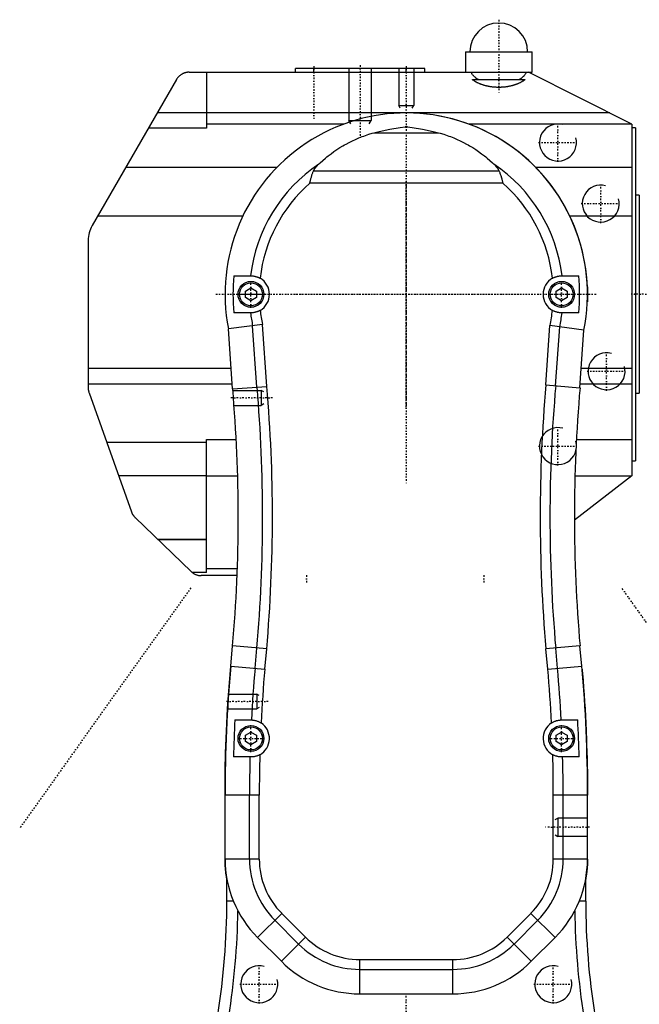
# Model space of a CAD drawing. Extents: x -202 to 415, y -1 to 644.
# Tile 2 of 3: x -5 to 163, y 378 to 644. Entities that reach past the tile are written whole.
import ezdxf

# ---------------------------------------------------------------- set-up
doc = ezdxf.new("R2010")
doc.units = 0
doc.linetypes.add('CENTER', pattern=[1.5, 0.45, -0.5, 0.05, -0.5])
for name, color, linetype in [('AM_0', 7, 'CONTINUOUS'), ('AM_10', 7, 'CONTINUOUS'), ('AM_7', 7, 'CENTER')]:
    doc.layers.add(name, color=color, linetype=linetype)

msp = doc.modelspace()

# ---------------------------------------------------------------- linework, layer by layer
at = {"layer": 'AM_0', "color": 7, "linetype": 'CONTINUOUS'}
for p, q in [((116, 635.5), (116, 630)), ((116, 635.5), (134, 635.5)), ((134, 630), (134, 635.5)), ((70, 630), (70, 631)), ((105, 631), (70, 631)), ((75, 630), (75, 631)), ((100, 630), (100, 631)), ((105, 630), (105, 631)), ((37.85, 628), (15.07, 588.56)), ((41.31, 630), (134, 630)), ((46, 630), (46, 614.9)), ((117.89, 628), (132.11, 628)), ((161, 616), (133, 630)), ((155, 619), (32.65, 619)), ((46, 614.9), (30.28, 614.9)), ((83.08, 615.99), (46, 615.99)), ((99.71, 615.21), (100.29, 615.21)), ((161, 615.99), (116.92, 615.99)), ((161, 616), (161, 521)), ((162, 614.96), (161, 614.96)), ((162, 614.96), (162, 525)), ((91.26, 613.63), (108.74, 613.63)), ((64.97, 604.26), (24.14, 604.26)), ((161, 604.26), (135.03, 604.26)), ((74.95, 603.4), (125.05, 603.4)), ((126.08, 600), (73.92, 600)), ((163, 596.75), (162, 596.75)), ((163, 596.75), (163, 543.25)), ((55.8, 591.16), (16.58, 591.16)), ((161, 591.16), (144.2, 591.16)), ((14, 584.56), (14, 544.71)), ((53.39, 575), (58, 575)), ((142, 575), (146.61, 575)), ((56.51, 570.86), (58, 571.72)), ((56.51, 569.14), (56.51, 570.86)), ((58, 571.72), (59.49, 570.86)), ((59.49, 570.86), (59.49, 569.14)), ((140.51, 570.86), (142, 571.72)), ((140.51, 569.14), (140.51, 570.86)), ((142, 571.72), (143.49, 570.86)), ((143.49, 570.86), (143.49, 569.14)), ((58, 568.28), (56.51, 569.14)), ((59.49, 569.14), (58, 568.28)), ((142, 568.28), (140.51, 569.14)), ((143.49, 569.14), (142, 568.28)), ((58, 565), (53.39, 565)), ((146.61, 565), (142, 565)), ((61.09, 561.88), (51.9, 560.64)), ((59.62, 544.91), (58.46, 561.51)), ((62.26, 545.1), (61.09, 561.88)), ((137.73, 545.55), (138.85, 561.6)), ((148.03, 560.32), (138.85, 561.6)), ((53.03, 544.45), (51.9, 560.64)), ((140.37, 545.32), (141.48, 561.22)), ((146.95, 544.74), (148.03, 560.32)), ((52.65, 550), (14, 550)), ((161, 550), (147.31, 550)), ((52.95, 545.72), (14, 545.72)), ((137.73, 545.55), (146.96, 544.74)), ((161, 545.72), (147.01, 545.72)), ((14.23, 543.37), (25.68, 511.24)), ((53.03, 544.45), (62.29, 545.1)), ((162, 543.25), (163, 543.25)), ((46, 530), (19, 530)), ((46, 494.86), (46, 530.76)), ((46, 530.76), (54.02, 530.76)), ((145.98, 530.76), (161, 530.76)), ((161, 525), (162, 525)), ((46, 521), (22.21, 521)), ((46, 520.97), (54.41, 520.97)), ((161, 521), (145.44, 509)), ((145.59, 520.97), (160.97, 520.97)), ((41.81, 495.12), (26.68, 509.71)), ((46, 503.75), (32.86, 503.75)), ((32.88, 503.73), (46, 503.73)), ((46, 494.86), (42.1, 494.86)), ((54.31, 495.8), (46, 495.8)), ((54.25, 494), (44.58, 494)), ((52.56, 469.54), (53.04, 475.02)), ((62.25, 474.21), (53.04, 475.02)), ((59.13, 468.96), (59.61, 474.44)), ((61.77, 468.73), (62.25, 474.21)), ((146.96, 475.02), (137.75, 474.21)), ((138.23, 468.73), (137.75, 474.21)), ((140.87, 468.96), (140.39, 474.44)), ((147.44, 469.54), (146.96, 475.02)), ((51.92, 461.71), (52.52, 469.54)), ((52.52, 469.54), (61.77, 468.73)), ((138.23, 468.73), (147.48, 469.54)), ((147.55, 468.71), (147.57, 468.43)), ((51.69, 458.09), (51.92, 461.68)), ((53.65, 455), (58.13, 455)), ((141.87, 455), (146.35, 455)), ((56.51, 450.86), (58, 451.72)), ((56.51, 449.14), (56.51, 450.86)), ((58, 451.72), (59.49, 450.86)), ((59.49, 450.86), (59.49, 449.14)), ((140.51, 450.86), (142, 451.72)), ((140.51, 449.14), (140.51, 450.86)), ((142, 451.72), (143.49, 450.86)), ((143.49, 450.86), (143.49, 449.14)), ((58, 448.28), (56.51, 449.14)), ((59.49, 449.14), (58, 448.28)), ((142, 448.28), (140.51, 449.14)), ((143.49, 449.14), (142, 448.28)), ((58, 445), (53.26, 445)), ((146.74, 445), (142, 445)), ((51, 417.43), (51, 434.68)), ((60.25, 434.68), (51, 434.68)), ((57.6, 417.43), (57.6, 434.68)), ((60.25, 417.43), (60.25, 434.68)), ((149, 434.68), (139.75, 434.68)), ((139.75, 417.43), (139.75, 434.68)), ((142.4, 417.43), (142.4, 434.68)), ((149, 417.43), (149, 434.68)), ((60.25, 417.43), (51, 417.43)), ((149, 417.43), (139.75, 417.43)), ((51.5, 406.06), (51.5, 412)), ((148.5, 406.06), (148.5, 412)), ((53.24, 406.06), (51.5, 406.06)), ((148.5, 406.06), (146.76, 406.06)), ((66.33, 402.75), (59.79, 396.21)), ((72.76, 396.33), (66.33, 402.75)), ((127.24, 396.33), (133.67, 402.75)), ((140.21, 396.21), (133.67, 402.75)), ((70.88, 394.45), (64.45, 400.88)), ((129.12, 394.45), (135.55, 400.88)), ((66.22, 389.79), (59.79, 396.21)), ((72.76, 396.33), (66.22, 389.79)), ((133.78, 389.79), (127.24, 396.33)), ((133.78, 389.79), (140.21, 396.21)), ((87.43, 381), (87.43, 390.25)), ((87.43, 390.25), (112.57, 390.25)), ((112.57, 381), (112.57, 390.25)), ((87.43, 387.6), (112.57, 387.6)), ((87.43, 381), (112.57, 381))]:
    msp.add_line(p, q, dxfattribs=at)
for points in [[(41.31, 630, 0), (41.29, 630, 0), (41.25, 630, 0), (41.21, 630, 0), (41.19, 630, 0), (41.17, 630, 0), (41.13, 630, 0), (41.1, 629.99, 0), (41.06, 629.99, 0), (41.02, 629.99, 0), (40.98, 629.99, 0), (40.96, 629.98, 0), (40.94, 629.98, 0), (40.9, 629.98, 0), (40.86, 629.98, 0), (40.83, 629.97, 0), (40.79, 629.97, 0), (40.75, 629.96, 0), (40.73, 629.96, 0), (40.71, 629.95, 0), (40.67, 629.95, 0), (40.63, 629.94, 0), (40.61, 629.94, 0), (40.6, 629.94, 0), (40.56, 629.93, 0), (40.52, 629.92, 0), (40.5, 629.92, 0), (40.48, 629.91, 0), (40.44, 629.91, 0), (40.41, 629.9, 0), (40.37, 629.89, 0), (40.33, 629.88, 0), (40.29, 629.87, 0), (40.27, 629.86, 0), (40.26, 629.86, 0), (40.22, 629.85, 0), (40.18, 629.84, 0), (40.14, 629.83, 0), (40.11, 629.81, 0), (40.07, 629.8, 0), (40.05, 629.8, 0), (40.03, 629.79, 0), (40, 629.78, 0), (39.96, 629.77, 0), (39.92, 629.75, 0), (39.89, 629.74, 0), (39.85, 629.72, 0), (39.83, 629.72, 0), (39.81, 629.71, 0), (39.78, 629.7, 0), (39.74, 629.68, 0), (39.71, 629.67, 0), (39.67, 629.65, 0), (39.64, 629.63, 0), (39.62, 629.63, 0), (39.6, 629.62, 0), (39.57, 629.6, 0), (39.53, 629.58, 0), (39.41, 629.52, 0), (39.31, 629.46, 0), (39.21, 629.4, 0), (39.02, 629.28, 0), (38.83, 629.14, 0), (38.65, 628.99, 0), (38.48, 628.83, 0), (38.32, 628.66, 0), (38.25, 628.57, 0), (38.17, 628.48, 0), (38.03, 628.29, 0), (37.9, 628.1, 0), (37.85, 628, 0)], [(119.49, 628, 0), (119.41, 628.05, 0), (119.26, 628.14, 0), (119.12, 628.24, 0), (119.05, 628.29, 0), (118.98, 628.34, 0), (118.84, 628.44, 0), (118.71, 628.55, 0), (118.59, 628.65, 0), (118.46, 628.76, 0), (118.35, 628.87, 0), (118.29, 628.93, 0), (118.24, 628.98, 0), (118.13, 629.1, 0), (118.03, 629.21, 0), (117.94, 629.33, 0), (117.85, 629.45, 0), (117.76, 629.57, 0), (117.72, 629.63, 0), (117.69, 629.69, 0), (117.61, 629.81, 0), (117.55, 629.94, 0), (117.51, 630, 0)], [(132.11, 628, 0), (132.06, 627.96, 0), (131.97, 627.89, 0), (131.87, 627.82, 0), (131.82, 627.79, 0), (131.77, 627.75, 0), (131.67, 627.69, 0), (131.57, 627.62, 0), (131.46, 627.55, 0), (131.35, 627.49, 0), (131.25, 627.42, 0), (131.19, 627.39, 0), (131.14, 627.36, 0), (131.02, 627.3, 0), (130.91, 627.24, 0), (130.8, 627.18, 0), (130.68, 627.12, 0), (130.56, 627.07, 0), (130.5, 627.04, 0), (130.44, 627.01, 0), (130.32, 626.95, 0), (130.19, 626.9, 0), (130.13, 626.88, 0), (130.07, 626.85, 0), (129.94, 626.8, 0), (129.82, 626.75, 0), (129.75, 626.73, 0), (129.69, 626.7, 0), (129.56, 626.65, 0), (129.43, 626.61, 0), (129.29, 626.56, 0), (129.16, 626.52, 0), (129.02, 626.48, 0), (128.96, 626.46, 0), (128.89, 626.44, 0), (128.75, 626.4, 0), (128.61, 626.36, 0), (128.47, 626.33, 0), (128.33, 626.29, 0), (128.19, 626.26, 0), (128.12, 626.25, 0), (128.05, 626.23, 0), (127.91, 626.2, 0), (127.76, 626.17, 0), (127.62, 626.14, 0), (127.47, 626.12, 0), (127.32, 626.09, 0), (127.25, 626.08, 0), (127.18, 626.07, 0), (127.03, 626.05, 0), (126.88, 626.03, 0), (126.73, 626.01, 0), (126.58, 625.99, 0), (126.44, 625.98, 0), (126.36, 625.97, 0), (126.29, 625.97, 0), (126.13, 625.95, 0), (125.98, 625.94, 0), (125.83, 625.93, 0), (125.68, 625.93, 0), (125.53, 625.92, 0), (125.45, 625.92, 0), (125.38, 625.91, 0), (125.23, 625.91, 0), (125.08, 625.91, 0), (125, 625.91, 0), (124.92, 625.91, 0), (124.77, 625.91, 0), (124.62, 625.91, 0), (124.55, 625.92, 0), (124.47, 625.92, 0), (124.32, 625.93, 0), (124.17, 625.93, 0), (124.02, 625.94, 0), (123.87, 625.95, 0), (123.71, 625.97, 0), (123.64, 625.97, 0), (123.56, 625.98, 0), (123.42, 625.99, 0), (123.27, 626.01, 0), (123.12, 626.03, 0), (122.97, 626.05, 0), (122.82, 626.07, 0), (122.75, 626.08, 0), (122.68, 626.09, 0), (122.53, 626.12, 0), (122.38, 626.14, 0), (122.24, 626.17, 0), (122.09, 626.2, 0), (121.95, 626.23, 0), (121.88, 626.25, 0), (121.81, 626.26, 0), (121.67, 626.29, 0), (121.53, 626.33, 0), (121.39, 626.36, 0), (121.25, 626.4, 0), (121.11, 626.44, 0), (121.04, 626.46, 0), (120.98, 626.48, 0), (120.84, 626.52, 0), (120.71, 626.56, 0), (120.57, 626.61, 0), (120.44, 626.65, 0), (120.31, 626.7, 0), (120.25, 626.73, 0), (120.18, 626.75, 0), (120.06, 626.8, 0), (119.93, 626.85, 0), (119.87, 626.88, 0), (119.81, 626.9, 0), (119.68, 626.95, 0), (119.56, 627.01, 0), (119.5, 627.04, 0), (119.44, 627.07, 0), (119.32, 627.12, 0), (119.2, 627.18, 0), (119.09, 627.24, 0), (118.98, 627.3, 0), (118.86, 627.36, 0), (118.81, 627.39, 0), (118.75, 627.42, 0), (118.65, 627.49, 0), (118.54, 627.55, 0), (118.43, 627.62, 0), (118.33, 627.69, 0), (118.23, 627.75, 0), (118.18, 627.79, 0), (118.13, 627.82, 0), (118.03, 627.89, 0), (117.94, 627.96, 0), (117.89, 628, 0)], [(132.49, 630, 0), (132.45, 629.94, 0), (132.39, 629.81, 0), (132.31, 629.69, 0), (132.28, 629.63, 0), (132.24, 629.57, 0), (132.15, 629.45, 0), (132.06, 629.33, 0), (131.97, 629.21, 0), (131.87, 629.1, 0), (131.76, 628.98, 0), (131.71, 628.93, 0), (131.65, 628.87, 0), (131.53, 628.76, 0), (131.41, 628.65, 0), (131.29, 628.54, 0), (131.16, 628.44, 0), (131.02, 628.34, 0), (130.95, 628.29, 0), (130.88, 628.24, 0), (130.74, 628.14, 0), (130.59, 628.05, 0), (130.51, 628, 0)], [(91.26, 613.63, 0), (92.7, 613.98, 0), (95.58, 614.58, 0), (98.37, 615.04, 0), (99.71, 615.21, 0)], [(100.29, 615.21, 0), (101.63, 615.04, 0), (104.42, 614.58, 0), (107.3, 613.98, 0), (108.74, 613.63, 0)], [(76.33, 605.18, 0), (76.69, 605.52, 0), (77.4, 606.17, 0), (78.14, 606.8, 0), (78.51, 607.11, 0), (78.89, 607.41, 0), (79.66, 608, 0), (80.44, 608.56, 0), (81.23, 609.11, 0), (82.05, 609.63, 0), (82.87, 610.12, 0), (83.29, 610.36, 0), (83.71, 610.6, 0), (84.56, 611.05, 0), (85.42, 611.47, 0), (86.29, 611.87, 0), (87.18, 612.25, 0), (88.07, 612.6, 0), (88.52, 612.77, 0), (88.97, 612.93, 0), (89.88, 613.23, 0), (90.8, 613.5, 0), (91.26, 613.63, 0)], [(108.74, 613.63, 0), (109.2, 613.5, 0), (110.12, 613.23, 0), (111.03, 612.93, 0), (111.48, 612.77, 0), (111.93, 612.6, 0), (112.82, 612.25, 0), (113.71, 611.87, 0), (114.58, 611.47, 0), (115.44, 611.05, 0), (116.29, 610.6, 0), (116.71, 610.36, 0), (117.13, 610.12, 0), (117.95, 609.63, 0), (118.77, 609.11, 0), (119.56, 608.56, 0), (120.34, 608, 0), (121.11, 607.41, 0), (121.49, 607.11, 0), (121.86, 606.8, 0), (122.6, 606.17, 0), (123.31, 605.52, 0), (123.67, 605.18, 0)], [(74.95, 603.4, 0), (74.98, 603.46, 0), (75.04, 603.57, 0), (75.09, 603.67, 0), (75.12, 603.73, 0), (75.15, 603.78, 0), (75.22, 603.88, 0), (75.29, 603.98, 0), (75.36, 604.08, 0), (75.43, 604.18, 0), (75.51, 604.28, 0), (75.55, 604.33, 0), (75.58, 604.38, 0), (75.67, 604.47, 0), (75.75, 604.57, 0), (75.83, 604.67, 0), (75.92, 604.76, 0), (76.01, 604.86, 0), (76.05, 604.91, 0), (76.1, 604.95, 0), (76.19, 605.05, 0), (76.29, 605.14, 0), (76.33, 605.18, 0)], [(123.67, 605.18, 0), (123.71, 605.14, 0), (123.81, 605.05, 0), (123.9, 604.95, 0), (123.95, 604.91, 0), (123.99, 604.86, 0), (124.08, 604.76, 0), (124.17, 604.67, 0), (124.25, 604.57, 0), (124.33, 604.47, 0), (124.42, 604.38, 0), (124.45, 604.33, 0), (124.49, 604.28, 0), (124.57, 604.18, 0), (124.64, 604.08, 0), (124.71, 603.98, 0), (124.78, 603.88, 0), (124.85, 603.78, 0), (124.88, 603.73, 0), (124.91, 603.67, 0), (124.96, 603.57, 0), (125.02, 603.46, 0), (125.05, 603.4, 0)], [(73.92, 600, 0), (73.92, 600, 0), (73.92, 600, 0), (73.92, 600, 0), (73.92, 600, 0), (73.92, 600, 0), (73.92, 600, 0), (73.92, 600, 0), (73.92, 600, 0), (73.92, 600, 0), (73.92, 600, 0), (73.92, 600, 0), (73.92, 600, 0), (73.92, 600, 0), (73.92, 600, 0), (73.92, 600, 0), (73.92, 600, 0), (73.92, 600, 0), (73.92, 600, 0), (73.92, 600, 0), (73.92, 600, 0), (73.92, 600, 0), (73.92, 600, 0), (73.92, 600, 0), (73.92, 600, 0), (73.92, 600, 0), (73.92, 600, 0), (73.92, 600, 0), (73.92, 600, 0), (73.92, 600, 0), (73.92, 600, 0), (73.92, 600, 0), (73.92, 600, 0), (73.92, 600, 0), (73.92, 600, 0), (73.92, 600, 0), (73.92, 600, 0), (73.92, 600, 0), (73.92, 600, 0), (73.92, 600, 0), (73.92, 600, 0), (73.92, 600, 0), (73.92, 600, 0), (73.92, 600, 0), (73.92, 600, 0), (73.92, 600, 0), (73.92, 600, 0), (73.92, 600, 0), (73.92, 600, 0), (73.92, 600, 0), (73.92, 600, 0), (73.92, 600, 0), (73.92, 600, 0), (73.92, 600, 0), (73.92, 600, 0), (73.92, 600, 0), (73.92, 600, 0), (73.92, 600, 0), (73.92, 600, 0), (73.92, 600, 0), (73.92, 600, 0), (73.92, 600, 0), (73.92, 600, 0), (73.92, 600, 0), (73.92, 600, 0), (73.92, 600, 0), (73.92, 600, 0), (73.92, 600, 0), (73.92, 600.01, 0), (73.92, 600.01, 0), (73.92, 600.01, 0), (73.92, 600.01, 0), (73.92, 600.02, 0), (73.92, 600.02, 0), (73.92, 600.04, 0), (73.93, 600.08, 0), (73.93, 600.09, 0), (73.94, 600.11, 0), (73.94, 600.14, 0), (73.95, 600.18, 0), (73.98, 600.29, 0), (74.02, 600.49, 0), (74.05, 600.59, 0), (74.07, 600.69, 0), (74.12, 600.89, 0), (74.17, 601.09, 0), (74.22, 601.28, 0), (74.27, 601.48, 0), (74.33, 601.67, 0), (74.35, 601.76, 0), (74.38, 601.86, 0), (74.44, 602.05, 0), (74.5, 602.24, 0), (74.56, 602.42, 0), (74.63, 602.6, 0), (74.7, 602.78, 0), (74.73, 602.87, 0), (74.77, 602.96, 0), (74.84, 603.14, 0), (74.91, 603.31, 0), (74.95, 603.4, 0)], [(125.05, 603.4, 0), (125.09, 603.3, 0), (125.18, 603.11, 0), (125.26, 602.91, 0), (125.3, 602.81, 0), (125.33, 602.7, 0), (125.41, 602.5, 0), (125.48, 602.29, 0), (125.55, 602.08, 0), (125.61, 601.87, 0), (125.68, 601.65, 0), (125.71, 601.54, 0), (125.74, 601.43, 0), (125.8, 601.22, 0), (125.85, 601.02, 0), (125.9, 600.82, 0), (125.94, 600.64, 0), (125.98, 600.48, 0), (126, 600.4, 0), (126.01, 600.33, 0), (126.04, 600.19, 0), (126.06, 600.12, 0), (126.07, 600.1, 0), (126.07, 600.08, 0), (126.07, 600.07, 0), (126.07, 600.06, 0), (126.08, 600.03, 0), (126.08, 600.01, 0), (126.08, 600.01, 0), (126.08, 600, 0), (126.08, 600, 0), (126.08, 600, 0), (126.08, 600, 0), (126.08, 600, 0), (126.08, 600, 0), (126.08, 600, 0), (126.08, 600, 0), (126.08, 600, 0), (126.08, 600, 0), (126.08, 600, 0), (126.08, 600, 0), (126.08, 600, 0), (126.08, 600, 0), (126.08, 600, 0), (126.08, 600, 0), (126.08, 600, 0), (126.08, 600, 0), (126.08, 600, 0), (126.08, 600, 0), (126.08, 600, 0), (126.08, 600, 0), (126.08, 600, 0), (126.08, 600, 0), (126.08, 600, 0), (126.08, 600, 0), (126.08, 600, 0), (126.08, 600, 0), (126.08, 600, 0), (126.08, 600, 0), (126.08, 600, 0), (126.08, 600, 0), (126.08, 600, 0), (126.08, 600, 0), (126.08, 600, 0), (126.08, 600, 0), (126.08, 600, 0), (126.08, 600, 0), (126.08, 600, 0), (126.08, 600, 0), (126.08, 600, 0), (126.08, 600, 0), (126.08, 600, 0), (126.08, 600, 0), (126.08, 600, 0), (126.08, 600, 0), (126.08, 600, 0), (126.08, 600, 0), (126.08, 600, 0), (126.08, 600, 0), (126.08, 600, 0), (126.08, 600, 0), (126.08, 600, 0), (126.08, 600, 0), (126.08, 600, 0), (126.08, 600, 0), (126.08, 600, 0), (126.08, 600, 0), (126.08, 600, 0), (126.08, 600, 0), (126.08, 600, 0), (126.08, 600, 0), (126.08, 600, 0), (126.08, 600, 0), (126.08, 600, 0), (126.08, 600, 0), (126.08, 600, 0), (126.08, 600, 0), (126.08, 600, 0), (126.08, 600, 0), (126.08, 600, 0), (126.08, 600, 0), (126.08, 600, 0), (126.08, 600, 0), (126.08, 600, 0), (126.08, 600, 0), (126.08, 600, 0), (126.08, 600, 0), (126.08, 600, 0), (126.08, 600, 0), (126.08, 600, 0), (126.08, 600, 0), (126.08, 600, 0), (126.08, 600, 0)], [(58, 575, 0), (58.05, 575, 0), (58.15, 575, 0), (58.25, 574.99, 0), (58.31, 574.99, 0), (58.37, 574.99, 0), (58.49, 574.98, 0), (58.62, 574.96, 0), (58.75, 574.94, 0), (58.89, 574.92, 0), (59.03, 574.89, 0), (59.11, 574.88, 0), (59.18, 574.86, 0), (59.33, 574.82, 0), (59.48, 574.77, 0), (59.64, 574.72, 0), (59.8, 574.67, 0), (59.95, 574.6, 0), (60.03, 574.57, 0), (60.1, 574.54, 0), (60.26, 574.46, 0), (60.41, 574.38, 0), (60.48, 574.34, 0)], [(139.52, 574.34, 0), (139.59, 574.38, 0), (139.74, 574.46, 0), (139.9, 574.54, 0), (139.97, 574.57, 0), (140.05, 574.6, 0), (140.21, 574.67, 0), (140.36, 574.72, 0), (140.52, 574.77, 0), (140.67, 574.82, 0), (140.82, 574.86, 0), (140.89, 574.88, 0), (140.97, 574.89, 0), (141.11, 574.92, 0), (141.25, 574.94, 0), (141.38, 574.96, 0), (141.51, 574.98, 0), (141.63, 574.99, 0), (141.69, 574.99, 0), (141.75, 574.99, 0), (141.85, 575, 0), (141.95, 575, 0), (142, 575, 0)], [(148.96, 572, 0), (148.96, 572, 0), (148.96, 572, 0), (148.96, 572, 0), (148.96, 572, 0), (148.96, 572, 0), (148.96, 572, 0), (148.96, 571.99, 0), (148.96, 571.99, 0), (148.96, 571.99, 0), (148.96, 571.99, 0), (148.96, 571.98, 0), (148.96, 571.98, 0), (148.96, 571.98, 0), (148.96, 571.97, 0), (148.96, 571.97, 0), (148.96, 571.96, 0), (148.96, 571.96, 0), (148.96, 571.95, 0), (148.96, 571.95, 0), (148.96, 571.94, 0), (148.96, 571.94, 0), (148.96, 571.93, 0), (148.96, 571.93, 0), (148.96, 571.92, 0), (148.96, 571.91, 0), (148.96, 571.91, 0), (148.96, 571.9, 0), (148.96, 571.89, 0), (148.96, 571.88, 0), (148.96, 571.87, 0), (148.96, 571.86, 0), (148.96, 571.85, 0), (148.97, 571.85, 0), (148.97, 571.84, 0), (148.97, 571.83, 0), (148.97, 571.82, 0), (148.97, 571.81, 0), (148.97, 571.79, 0), (148.97, 571.78, 0), (148.97, 571.77, 0), (148.97, 571.77, 0), (148.97, 571.75, 0), (148.97, 571.74, 0), (148.97, 571.72, 0), (148.97, 571.71, 0), (148.97, 571.69, 0), (148.97, 571.68, 0), (148.97, 571.68, 0), (148.97, 571.66, 0), (148.97, 571.64, 0), (148.97, 571.63, 0), (148.97, 571.61, 0), (148.97, 571.59, 0), (148.97, 571.58, 0), (148.97, 571.57, 0), (148.98, 571.56, 0), (148.98, 571.54, 0), (148.98, 571.52, 0), (148.98, 571.5, 0), (148.98, 571.48, 0), (148.98, 571.47, 0), (148.98, 571.46, 0), (148.98, 571.44, 0), (148.98, 571.42, 0), (148.98, 571.41, 0), (148.98, 571.4, 0), (148.98, 571.38, 0), (148.98, 571.36, 0), (148.98, 571.35, 0), (148.98, 571.34, 0), (148.98, 571.32, 0), (148.98, 571.3, 0), (148.98, 571.28, 0), (148.98, 571.26, 0), (148.98, 571.23, 0), (148.98, 571.22, 0), (148.99, 571.21, 0), (148.99, 571.19, 0), (148.99, 571.16, 0), (148.99, 571.14, 0), (148.99, 571.12, 0), (148.99, 571.09, 0), (148.99, 571.08, 0), (148.99, 571.07, 0), (148.99, 571.04, 0), (148.99, 571.02, 0), (148.99, 570.99, 0), (148.99, 570.97, 0), (148.99, 570.94, 0), (148.99, 570.93, 0), (148.99, 570.91, 0), (148.99, 570.89, 0), (148.99, 570.86, 0), (148.99, 570.83, 0), (148.99, 570.81, 0), (148.99, 570.78, 0), (148.99, 570.77, 0), (148.99, 570.75, 0), (148.99, 570.72, 0), (149, 570.7, 0), (149, 570.67, 0), (149, 570.64, 0), (149, 570.61, 0), (149, 570.6, 0), (149, 570.58, 0), (149, 570.56, 0), (149, 570.53, 0), (149, 570.51, 0), (149, 570.5, 0), (149, 570.47, 0), (149, 570.44, 0), (149, 570.43, 0), (149, 570.41, 0), (149, 570.38, 0), (149, 570.36, 0), (149, 570.33, 0), (149, 570.3, 0), (149, 570.27, 0), (149, 570.26, 0), (149, 570.24, 0), (149, 570.21, 0), (149, 570.18, 0), (149, 570.16, 0), (149, 570.13, 0), (149, 570.1, 0), (149, 570.08, 0), (149, 570.07, 0), (149, 570.04, 0), (149, 570.01, 0), (149, 570, 0)], [(149, 570, 0), (149, 569.99, 0), (149, 569.96, 0), (149, 569.93, 0), (149, 569.92, 0), (149, 569.9, 0), (149, 569.87, 0), (149, 569.84, 0), (149, 569.82, 0), (149, 569.79, 0), (149, 569.76, 0), (149, 569.74, 0), (149, 569.73, 0), (149, 569.7, 0), (149, 569.67, 0), (149, 569.64, 0), (149, 569.62, 0), (149, 569.59, 0), (149, 569.57, 0), (149, 569.56, 0), (149, 569.53, 0), (149, 569.5, 0), (149, 569.49, 0), (149, 569.47, 0), (149, 569.44, 0), (149, 569.42, 0), (149, 569.4, 0), (149, 569.39, 0), (149, 569.36, 0), (149, 569.33, 0), (149, 569.3, 0), (148.99, 569.28, 0), (148.99, 569.25, 0), (148.99, 569.23, 0), (148.99, 569.22, 0), (148.99, 569.19, 0), (148.99, 569.17, 0), (148.99, 569.14, 0), (148.99, 569.11, 0), (148.99, 569.09, 0), (148.99, 569.07, 0), (148.99, 569.06, 0), (148.99, 569.03, 0), (148.99, 569.01, 0), (148.99, 568.98, 0), (148.99, 568.96, 0), (148.99, 568.93, 0), (148.99, 568.92, 0), (148.99, 568.91, 0), (148.99, 568.88, 0), (148.99, 568.86, 0), (148.99, 568.84, 0), (148.99, 568.81, 0), (148.99, 568.79, 0), (148.98, 568.78, 0), (148.98, 568.77, 0), (148.98, 568.74, 0), (148.98, 568.72, 0), (148.98, 568.7, 0), (148.98, 568.68, 0), (148.98, 568.66, 0), (148.98, 568.65, 0), (148.98, 568.64, 0), (148.98, 568.62, 0), (148.98, 568.6, 0), (148.98, 568.59, 0), (148.98, 568.58, 0), (148.98, 568.56, 0), (148.98, 568.54, 0), (148.98, 568.53, 0), (148.98, 568.52, 0), (148.98, 568.5, 0), (148.98, 568.48, 0), (148.98, 568.46, 0), (148.98, 568.44, 0), (148.97, 568.43, 0), (148.97, 568.42, 0), (148.97, 568.41, 0), (148.97, 568.39, 0), (148.97, 568.37, 0), (148.97, 568.36, 0), (148.97, 568.34, 0), (148.97, 568.32, 0), (148.97, 568.32, 0), (148.97, 568.31, 0), (148.97, 568.29, 0), (148.97, 568.28, 0), (148.97, 568.26, 0), (148.97, 568.25, 0), (148.97, 568.23, 0), (148.97, 568.23, 0), (148.97, 568.22, 0), (148.97, 568.21, 0), (148.97, 568.19, 0), (148.97, 568.18, 0), (148.97, 568.17, 0), (148.97, 568.16, 0), (148.97, 568.15, 0), (148.96, 568.15, 0), (148.96, 568.14, 0), (148.96, 568.13, 0), (148.96, 568.12, 0), (148.96, 568.11, 0), (148.96, 568.1, 0), (148.96, 568.09, 0), (148.96, 568.09, 0), (148.96, 568.08, 0), (148.96, 568.07, 0), (148.96, 568.07, 0), (148.96, 568.06, 0), (148.96, 568.06, 0), (148.96, 568.05, 0), (148.96, 568.05, 0), (148.96, 568.04, 0), (148.96, 568.04, 0), (148.96, 568.03, 0), (148.96, 568.03, 0), (148.96, 568.02, 0), (148.96, 568.02, 0), (148.96, 568.02, 0), (148.96, 568.01, 0), (148.96, 568.01, 0), (148.96, 568.01, 0), (148.96, 568.01, 0), (148.96, 568, 0), (148.96, 568, 0), (148.96, 568, 0), (148.96, 568, 0), (148.96, 568, 0), (148.96, 568, 0), (148.96, 568, 0)], [(60.48, 565.66, 0), (60.41, 565.62, 0), (60.26, 565.54, 0), (60.1, 565.46, 0), (60.03, 565.43, 0), (59.95, 565.4, 0), (59.79, 565.33, 0), (59.64, 565.28, 0), (59.48, 565.23, 0), (59.33, 565.18, 0), (59.18, 565.14, 0), (59.11, 565.12, 0), (59.03, 565.11, 0), (58.89, 565.08, 0), (58.75, 565.06, 0), (58.62, 565.04, 0), (58.49, 565.02, 0), (58.37, 565.01, 0), (58.31, 565.01, 0), (58.25, 565.01, 0), (58.15, 565, 0), (58.05, 565, 0), (58, 565, 0)], [(142, 565, 0), (141.95, 565, 0), (141.85, 565, 0), (141.75, 565.01, 0), (141.69, 565.01, 0), (141.63, 565.01, 0), (141.51, 565.02, 0), (141.38, 565.04, 0), (141.25, 565.06, 0), (141.11, 565.08, 0), (140.97, 565.11, 0), (140.89, 565.12, 0), (140.82, 565.14, 0), (140.67, 565.18, 0), (140.52, 565.23, 0), (140.36, 565.28, 0), (140.2, 565.33, 0), (140.05, 565.4, 0), (139.97, 565.43, 0), (139.9, 565.46, 0), (139.74, 565.54, 0), (139.59, 565.62, 0), (139.52, 565.66, 0)], [(14, 544.71, 0), (14, 544.67, 0), (14, 544.6, 0), (14, 544.52, 0), (14.01, 544.48, 0), (14.01, 544.45, 0), (14.01, 544.37, 0), (14.02, 544.29, 0), (14.03, 544.22, 0), (14.04, 544.14, 0), (14.05, 544.07, 0), (14.06, 544.03, 0), (14.07, 543.99, 0), (14.08, 543.92, 0), (14.1, 543.84, 0), (14.11, 543.77, 0), (14.13, 543.7, 0), (14.15, 543.62, 0), (14.16, 543.59, 0), (14.17, 543.55, 0), (14.2, 543.48, 0), (14.22, 543.4, 0), (14.23, 543.37, 0)], [(25.68, 511.24, 0), (25.7, 511.2, 0), (25.74, 511.1, 0), (25.78, 511.01, 0), (25.8, 510.96, 0), (25.82, 510.91, 0), (25.86, 510.82, 0), (25.91, 510.73, 0), (25.96, 510.64, 0), (26.01, 510.55, 0), (26.06, 510.46, 0), (26.09, 510.42, 0), (26.12, 510.38, 0), (26.18, 510.29, 0), (26.24, 510.21, 0), (26.3, 510.13, 0), (26.36, 510.05, 0), (26.43, 509.97, 0), (26.46, 509.93, 0), (26.5, 509.89, 0), (26.57, 509.82, 0), (26.64, 509.74, 0), (26.68, 509.71, 0)], [(42.1, 494.86, 0), (42.05, 494.9, 0), (41.95, 494.99, 0), (41.86, 495.08, 0), (41.81, 495.12, 0)], [(42.1, 494.86, 0), (42.17, 494.81, 0), (42.29, 494.72, 0), (42.42, 494.63, 0), (42.49, 494.59, 0), (42.56, 494.55, 0), (42.69, 494.48, 0), (42.83, 494.41, 0), (42.97, 494.34, 0), (43.11, 494.28, 0), (43.25, 494.23, 0), (43.32, 494.21, 0), (43.39, 494.18, 0), (43.53, 494.14, 0), (43.67, 494.11, 0), (43.81, 494.07, 0), (43.96, 494.05, 0), (44.1, 494.03, 0), (44.17, 494.02, 0), (44.24, 494.02, 0), (44.38, 494.01, 0), (44.52, 494, 0), (44.58, 494, 0)], [(147.57, 468.43, 0), (147.65, 467.51, 0), (147.8, 465.64, 0), (147.94, 463.75, 0), (148.01, 462.8, 0), (148.07, 461.84, 0), (148.2, 459.92, 0), (148.32, 457.99, 0), (148.43, 456.05, 0), (148.53, 454.11, 0), (148.61, 452.18, 0), (148.66, 451.21, 0), (148.69, 450.25, 0), (148.76, 448.33, 0), (148.82, 446.43, 0), (148.88, 444.54, 0), (148.92, 442.68, 0), (148.95, 440.84, 0), (148.96, 439.94, 0), (148.97, 439.04, 0), (148.99, 437.27, 0), (149, 435.53, 0), (149, 434.68, 0)], [(51, 434.68, 0), (51, 435.27, 0), (51.01, 436.47, 0), (51.01, 437.69, 0), (51.02, 438.31, 0), (51.03, 438.93, 0), (51.04, 440.19, 0), (51.06, 441.46, 0), (51.16, 446, 0), (51.47, 454.04, 0), (51.69, 458.09, 0)], [(58.13, 455, 0), (58.17, 455, 0), (58.27, 454.99, 0), (58.38, 454.99, 0), (58.43, 454.98, 0), (58.49, 454.98, 0), (58.62, 454.96, 0), (58.75, 454.94, 0), (58.89, 454.92, 0), (59.04, 454.89, 0), (59.19, 454.86, 0), (59.27, 454.84, 0), (59.35, 454.81, 0), (59.51, 454.77, 0), (59.67, 454.71, 0), (59.84, 454.65, 0), (60.01, 454.58, 0), (60.17, 454.5, 0), (60.25, 454.46, 0), (60.34, 454.42, 0), (60.5, 454.33, 0), (60.66, 454.24, 0), (60.74, 454.18, 0)], [(139.26, 454.18, 0), (139.34, 454.24, 0), (139.5, 454.33, 0), (139.67, 454.42, 0), (139.75, 454.46, 0), (139.83, 454.5, 0), (140, 454.58, 0), (140.16, 454.65, 0), (140.26, 454.69, 0), (140.29, 454.7, 0), (140.32, 454.71, 0), (140.33, 454.71, 0), (140.34, 454.72, 0), (140.37, 454.73, 0), (140.4, 454.74, 0), (140.49, 454.77, 0), (140.65, 454.82, 0), (140.73, 454.84, 0), (140.81, 454.86, 0), (140.96, 454.89, 0), (141.11, 454.92, 0), (141.25, 454.94, 0), (141.38, 454.96, 0), (141.51, 454.98, 0), (141.57, 454.98, 0), (141.62, 454.99, 0), (141.73, 454.99, 0), (141.83, 455, 0), (141.87, 455, 0)], [(60.4, 445.61, 0), (60.33, 445.58, 0), (60.19, 445.5, 0), (60.05, 445.44, 0), (59.97, 445.41, 0), (59.9, 445.37, 0), (59.75, 445.32, 0), (59.61, 445.26, 0), (59.46, 445.22, 0), (59.31, 445.18, 0), (59.17, 445.14, 0), (59.1, 445.12, 0), (59.03, 445.11, 0), (58.89, 445.08, 0), (58.76, 445.06, 0), (58.63, 445.04, 0), (58.5, 445.03, 0), (58.38, 445.01, 0), (58.32, 445.01, 0), (58.26, 445.01, 0), (58.15, 445, 0), (58.05, 445, 0), (58, 445, 0)], [(142, 445, 0), (141.95, 445, 0), (141.85, 445, 0), (141.74, 445.01, 0), (141.68, 445.01, 0), (141.62, 445.01, 0), (141.5, 445.03, 0), (141.37, 445.04, 0), (141.24, 445.06, 0), (141.11, 445.08, 0), (140.97, 445.11, 0), (140.9, 445.12, 0), (140.83, 445.14, 0), (140.68, 445.18, 0), (140.54, 445.22, 0), (140.4, 445.26, 0), (140.25, 445.32, 0), (140.1, 445.37, 0), (140.03, 445.4, 0), (139.96, 445.44, 0), (139.81, 445.5, 0), (139.67, 445.58, 0), (139.6, 445.61, 0)], [(51.5, 412, 0), (51.47, 412.14, 0), (51.42, 412.42, 0), (51.38, 412.7, 0), (51.36, 412.84, 0), (51.33, 412.98, 0), (51.29, 413.27, 0), (51.25, 413.56, 0), (51.22, 413.86, 0), (51.18, 414.15, 0), (51.15, 414.45, 0), (51.14, 414.6, 0), (51.12, 414.75, 0), (51.1, 415.06, 0), (51.07, 415.37, 0), (51.05, 415.68, 0), (51.04, 415.99, 0), (51.02, 416.31, 0), (51.02, 416.46, 0), (51.01, 416.62, 0), (51.01, 416.94, 0), (51, 417.27, 0), (51, 417.43, 0)], [(149, 417.43, 0), (149, 417.27, 0), (148.99, 416.94, 0), (148.99, 416.62, 0), (148.98, 416.46, 0), (148.98, 416.31, 0), (148.96, 415.99, 0), (148.95, 415.68, 0), (148.93, 415.37, 0), (148.9, 415.06, 0), (148.88, 414.75, 0), (148.86, 414.6, 0), (148.85, 414.45, 0), (148.82, 414.15, 0), (148.78, 413.86, 0), (148.75, 413.56, 0), (148.71, 413.27, 0), (148.67, 412.98, 0), (148.64, 412.84, 0), (148.62, 412.7, 0), (148.58, 412.42, 0), (148.53, 412.14, 0), (148.5, 412, 0)]]:
    msp.add_polyline3d(points, dxfattribs=at)
for centre, radius in [((58, 570), 3.5), ((58, 570), 3.1), ((142, 570), 3.5), ((142, 570), 3.1), ((58, 450), 3.5), ((58, 450), 3.1), ((142, 450), 3.5), ((142, 450), 3.1)]:
    msp.add_circle(centre, radius, dxfattribs=at)
for centre, radius, start, end in [((125, 635.5), 7.8, 0, 180), ((100, 570), 49, 348.6101, 191.0169), ((100, 570), 49, 2.3393, 90), ((100, 570), 45.21, 89.6361, 90.3639), ((100, 570), 42.4, 123.9269, 173.228), ((100, 570), 42.4, 6.772, 56.0731), ((100, 570), 39.75, 131.0051, 173.7334), ((100, 570), 39.75, 6.2666, 48.9949), ((22, 584.56), 8, 150, 180), ((100, 570), 46.87, 173.8766, 186.1234), ((100, 570), 46.87, 353.8766, 6.1234), ((58, 570), 5, 299.7892, 60.2108), ((142, 570), 5, 119.7892, 240.2108), ((100, 570), 42.4, 186.772, 191.5438), ((100, 570), 39.75, 186.2666, 191.7915), ((100, 570), 39.75, 347.7942, 353.7334), ((100, 570), 42.4, 348.0551, 353.228), ((545.44, 509.88), 409.25, 175, 185), ((-345.44, 509.88), 400, 355, 4.9589), ((-345.44, 509.88), 406.6, 355, 4.9434), ((-345.44, 509.88), 409.25, 355, 4.9373), ((545.44, 509.88), 406.6, 175, 185), ((545.44, 509.88), 400, 175, 185), ((451, 434.68), 400, 175, 180), ((451, 434.68), 393.4, 175, 177.0391), ((451, 434.68), 390.75, 175, 177.1385), ((-251, 434.68), 390.75, 2.8615, 5), ((-251, 434.68), 393.4, 2.9609, 5), ((-251, 434.68), 400, 0, 5), ((451, 434.68), 397.87, 177.0722, 178.5134), ((-251, 434.68), 397.87, 1.4866, 2.9278), ((58, 450), 5, 298.7116, 56.8229), ((142, 450), 5, 123.1771, 241.2884), ((451, 434.68), 393.4, 178.4965, 180), ((451, 434.68), 390.75, 178.3961, 180), ((-251, 434.68), 390.75, 0, 1.6039), ((-251, 434.68), 393.4, 0, 1.5035), ((81, 417.43), 30, 180, 225), ((81, 417.43), 23.4, 180, 225), ((81, 417.43), 20.75, 180, 225), ((119, 417.43), 20.75, 315, 0), ((119, 417.43), 23.4, 315, 0), ((119, 417.43), 30, 315, 0), ((-148.5, 406.56), 200, 351.0032, 359.8581), ((348.5, 406.56), 200, 180.1419, 188.9968), ((-148.5, 406.56), 203, 351.0031, 359.1141), ((348.5, 406.56), 203, 180.8859, 188.9969), ((87.43, 411), 23.4, 225, 270), ((87.43, 411), 20.75, 225, 270), ((112.57, 411), 20.75, 270, 315), ((112.57, 411), 23.4, 270, 315), ((87.43, 411), 30, 225, 270), ((112.57, 411), 30, 270, 315)]:
    msp.add_arc(centre, radius, start, end, dxfattribs=at)
at = {"layer": 'AM_10', "color": 7, "linetype": 'CONTINUOUS'}
for p, q in [((84.5, 631), (84.5, 617)), ((90.5, 631), (90.5, 617)), ((98, 631), (98, 621)), ((102, 631), (102, 621)), ((98.38, 620.34), (98, 621)), ((98, 621), (102, 621)), ((101.62, 620.34), (102, 621)), ((85.04, 616.06), (84.5, 617)), ((84.5, 617), (90.5, 617)), ((89.96, 616.06), (90.5, 617)), ((53.1, 544), (60.8, 544)), ((61.46, 543.62), (60.8, 544)), ((60.8, 544), (60.8, 540)), ((61.46, 540.38), (60.8, 540)), ((53.43, 540), (60.8, 540)), ((51.94, 462), (59.6, 462)), ((60.26, 461.62), (59.6, 462)), ((59.6, 462), (59.6, 458)), ((51.68, 458), (59.6, 458)), ((60.26, 458.38), (59.6, 458)), ((140.25, 428.07), (141, 428.5)), ((149, 428.5), (141, 428.5)), ((141, 428.5), (141, 423.5)), ((140.25, 423.93), (141, 423.5)), ((149, 423.5), (141, 423.5))]:
    msp.add_line(p, q, dxfattribs=at)
for centre in [(141.01, 611.01), (152.57, 594.51), (154.15, 549.21), (141.01, 528.99), (60.25, 383.6), (139.75, 383.6)]:
    msp.add_arc(centre, 5, 75, 15, dxfattribs=at)
at = {"layer": 'AM_7', "color": 4, "linetype": 'CENTER'}
for p, q in [((125, 644.2), (125, 624.4)), ((116.81, 635.5), (133.19, 635.5)), ((75, 631.65), (75, 617.42)), ((87.5, 631.91), (87.5, 611.87)), ((100, 631.65), (100, 518.55)), ((141.01, 605.76), (141.01, 616.26)), ((135.76, 611.01), (146.26, 611.01)), ((100, 539.55), (100, 600.45)), ((152.57, 589.26), (152.57, 599.76)), ((147.32, 594.51), (157.82, 594.51)), ((58, 566.33), (58, 573.67)), ((142, 566.33), (142, 573.67)), ((48.55, 570), (151.45, 570)), ((54.33, 570), (61.67, 570)), ((69.55, 570), (130.45, 570)), ((138.32, 570), (145.68, 570)), ((165.72, 570), (160.78, 570)), ((162.05, 570), (160.95, 570)), ((154.15, 543.96), (154.15, 554.46)), ((148.9, 549.21), (159.4, 549.21)), ((63.86, 542), (52.27, 542)), ((141.01, 523.74), (141.01, 534.24)), ((135.76, 528.99), (146.26, 528.99)), ((73, 494.1), (73, 492)), ((121, 494.1), (121, 492)), ((41.75, 490.69), (-4.53, 425.79)), ((204.53, 425.79), (158.25, 490.69)), ((62.66, 460), (51.07, 460)), ((58, 446.32), (58, 453.68)), ((142, 446.32), (142, 453.68)), ((54.33, 450), (61.67, 450)), ((138.32, 450), (145.68, 450)), ((149.54, 426), (137.66, 426)), ((60.25, 378.35), (60.25, 388.85)), ((139.75, 378.35), (139.75, 388.85)), ((55, 383.6), (65.5, 383.6)), ((134.5, 383.6), (145, 383.6)), ((100, 259.1), (100, 380.9))]:
    msp.add_line(p, q, dxfattribs=at)

doc.saveas('drawing.dxf')
